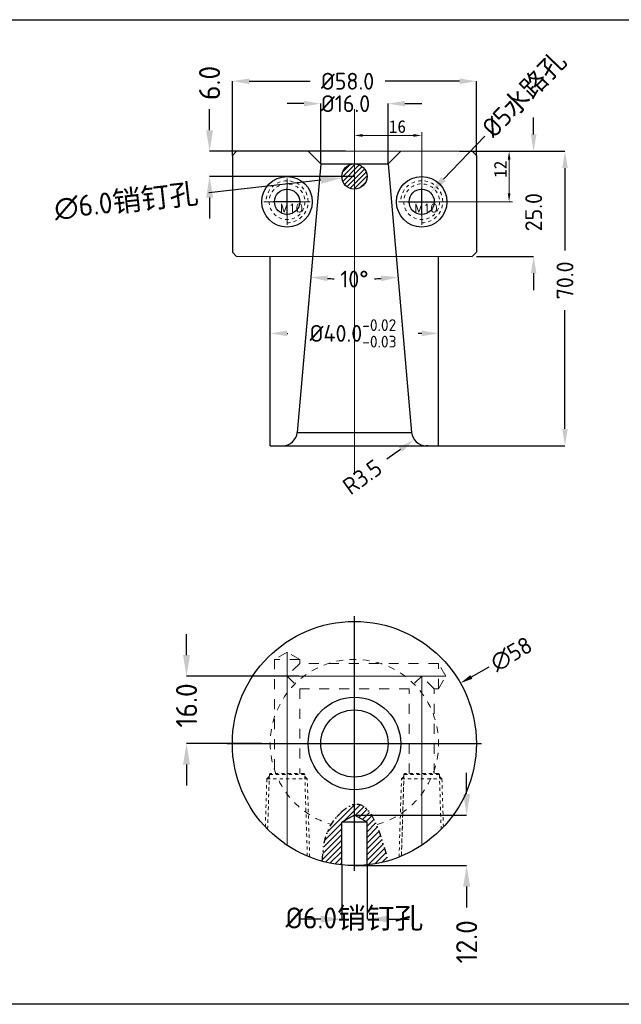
# Model space of a CAD drawing. Extents: x 1716 to 4936, y -1353 to -42.
# Tile 6 of 32: x 2007 to 2150, y -428 to -194. Entities that reach past the tile are written whole.
import ezdxf

# ---------------------------------------------------------------- set-up
doc = ezdxf.new("R2010")
doc.units = 0
doc.header["$LTSCALE"] = 25.4
doc.header["$MEASUREMENT"] = 0
for name, pattern in [('CENTER', [50.8, 31.75, -6.35, 6.35, -6.35]), ('DIVIDE', [31.75, 12.7, -6.35, 0, -6.35, 0, -6.35]), ('HIDDEN', [0.2, 0.1, -0.1])]:
    doc.linetypes.add(name, pattern=pattern)
doc.layers.get('0').update_dxf_attribs({"linetype": 'CONTINUOUS'})
doc.layers.get('DEFPOINTS').update_dxf_attribs({"linetype": 'CONTINUOUS'})
for name, color, linetype, lineweight in [('cool', 153, 'HIDDEN', 9), ('moldbase', 7, 'CONTINUOUS', 20), ('screw', 33, 'CONTINUOUS', 13)]:
    doc.layers.add(name, color=color, linetype=linetype, lineweight=lineweight)
doc.styles.add('SEISO_TTF', font='txt')
doc.styles.add('TXT', font='txt.shx', dxfattribs={"bigfont": 'gbcbig.shx'})
doc.styles.add('字体', font='SimSun.ttf', dxfattribs={"height": 3})
doc.dimstyles.new('ISO-25', dxfattribs={"dimscale": 0, "dimtxt": 4, "dimasz": 3.5, "dimexe": 0.8, "dimexo": 0, "dimgap": 0.6, "dimtad": 1, "dimtoh": 1, "dimdec": 1, "dimdsep": 46, "dimtxsty": '字体', "dimcen": 1, "dimclrd": 4, "dimclre": 4, "dimclrt": 4, "dimadec": 0, "dimazin": 0, "dimtfac": 1, "dimtdec": 1, "dimtofl": 0, "dimtmove": 0, "dimatfit": 0, "dimfxl": 0, "dimlwd": 13, "dimlwe": 13, "dimarcsym": 0})
doc.dimstyles.get("Standard").update_dxf_attribs({"dimscale": 0, "dimtxt": 4, "dimasz": 2, "dimexe": 1, "dimexo": 1, "dimgap": 2, "dimtad": 0, "dimdec": 1, "dimdsep": 46, "dimtxsty": 'SEISO_TTF', "dimcen": 0.09, "dimadec": 0, "dimazin": 0, "dimtfac": 1, "dimtdec": 1, "dimtofl": 0, "dimtmove": 0, "dimatfit": 3, "dimfxl": 0, "dimtolj": 1, "dimtzin": 0, "dimarcsym": 0})

# ---------------------------------------------------------------- blocks, each defined once
blk = doc.blocks.new('*D209')
at = {"color": 0, "lineweight": -2}
for p, q in [((2128.78, -220.88), (2128.78, -216.88)), ((2115.04, -224.88), (2128.78, -224.88)), ((2115.18, -249.88), (2128.78, -249.88)), ((2128.78, -253.88), (2128.78, -257.88))]:
    blk.add_line(p, q, dxfattribs=at)
at = {"color": 0}
for points in [[(2128.12, -220.88), (2129.45, -220.88), (2128.78, -224.88)], [(2128.12, -253.88), (2129.45, -253.88), (2128.78, -249.88)]]:
    blk.add_solid(points, dxfattribs=at)
at = {"layer": 'DEFPOINTS', "color": 0}
for p in [(2115.04, -224.88), (2115.18, -249.88), (2128.78, -249.88)]:
    blk.add_point(p, dxfattribs=at)
at = {"color": 0, "insert": (2128.78, -239.36), "char_height": 4, "attachment_point": 5, "rotation": 90, "style": 'SEISO_TTF'}
blk.add_mtext('\\A1;25.0', dxfattribs=at)
blk = doc.blocks.new('*D190')
at = {"color": 0, "lineweight": -2}
for p, q in [((2111.18, -224.88), (2136.23, -224.88)), ((2136.23, -228.88), (2136.23, -248.47)), ((2136.23, -290.88), (2136.23, -262.66)), ((2103.68, -294.88), (2136.23, -294.88))]:
    blk.add_line(p, q, dxfattribs=at)
at = {"color": 0}
for points in [[(2135.57, -228.88), (2136.9, -228.88), (2136.23, -224.88)], [(2135.57, -290.88), (2136.9, -290.88), (2136.23, -294.88)]]:
    blk.add_solid(points, dxfattribs=at)
at = {"layer": 'DEFPOINTS', "color": 0}
for p in [(2111.18, -224.88), (2103.68, -294.88), (2136.23, -294.88)]:
    blk.add_point(p, dxfattribs=at)
at = {"color": 0, "insert": (2136.23, -255.57), "char_height": 4, "attachment_point": 5, "rotation": 90, "style": 'SEISO_TTF'}
blk.add_mtext('\\A1;70.0', dxfattribs=at)
blk = doc.blocks.new('*D191')
at = {"color": 0, "lineweight": -2}
for p, q in [((2057.18, -225.88), (2057.18, -208.23)), ((2061.18, -208.23), (2075.65, -208.23)), ((2111.18, -208.23), (2093.46, -208.23)), ((2115.18, -225.88), (2115.18, -208.23))]:
    blk.add_line(p, q, dxfattribs=at)
at = {"color": 0}
for points in [[(2061.18, -207.57), (2061.18, -208.9), (2057.18, -208.23)], [(2111.18, -207.57), (2111.18, -208.9), (2115.18, -208.23)]]:
    blk.add_solid(points, dxfattribs=at)
at = {"layer": 'DEFPOINTS', "color": 0}
for p in [(2057.18, -208.23), (2057.18, -225.88), (2115.18, -225.88)]:
    blk.add_point(p, dxfattribs=at)
at = {"color": 0, "insert": (2084.55, -208.23), "char_height": 4, "attachment_point": 5, "style": 'SEISO_TTF'}
blk.add_mtext('\\A1;%%c58.0', dxfattribs=at)
blk = doc.blocks.new('*D192')
at = {"color": 0, "lineweight": -2}
for p, q in [((2074.18, -213.56), (2070.18, -213.56)), ((2078.18, -227.88), (2078.18, -213.56)), ((2094.18, -227.88), (2094.18, -213.56)), ((2098.18, -213.56), (2102.18, -213.56))]:
    blk.add_line(p, q, dxfattribs=at)
at = {"color": 0}
for points in [[(2074.18, -212.89), (2074.18, -214.22), (2078.18, -213.56)], [(2098.18, -212.89), (2098.18, -214.22), (2094.18, -213.56)]]:
    blk.add_solid(points, dxfattribs=at)
at = {"layer": 'DEFPOINTS', "color": 0}
for p in [(2094.18, -213.56), (2078.18, -227.88), (2094.18, -227.88)]:
    blk.add_point(p, dxfattribs=at)
at = {"color": 0, "insert": (2084.08, -213.56), "char_height": 4, "attachment_point": 5, "style": 'SEISO_TTF'}
blk.add_mtext('\\A1;%%c16.0', dxfattribs=at)
blk = doc.blocks.new('*D193')
at = {"color": 4, "lineweight": 13}
for p, q in [((2108.79, -224.88), (2123.75, -224.88)), ((2122.95, -234.88), (2122.95, -226.88)), ((2102.18, -236.88), (2123.75, -236.88))]:
    blk.add_line(p, q, dxfattribs=at)
at = {"color": 4}
for points in [[(2122.62, -226.88), (2123.28, -226.88), (2122.95, -224.88)], [(2122.62, -234.88), (2123.28, -234.88), (2122.95, -236.88)]]:
    blk.add_solid(points, dxfattribs=at)
at = {"layer": 'DEFPOINTS', "color": 0}
for p in [(2108.79, -224.88), (2122.95, -224.88), (2102.18, -236.88)]:
    blk.add_point(p, dxfattribs=at)
at = {"color": 4, "insert": (2120.85, -229.15), "char_height": 3, "attachment_point": 5, "rotation": 90, "style": '字体'}
blk.add_mtext('12', dxfattribs=at)
blk = doc.blocks.new('*D194')
at = {"color": 4, "lineweight": 13}
for p, q in [((2086.18, -227.33), (2086.18, -220.32)), ((2100.18, -221.12), (2088.18, -221.12)), ((2102.18, -236.88), (2102.18, -220.32))]:
    blk.add_line(p, q, dxfattribs=at)
at = {"color": 4}
for points in [[(2088.18, -220.78), (2088.18, -221.45), (2086.18, -221.12)], [(2100.18, -220.78), (2100.18, -221.45), (2102.18, -221.12)]]:
    blk.add_solid(points, dxfattribs=at)
at = {"layer": 'DEFPOINTS', "color": 0}
for p in [(2086.18, -221.12), (2086.18, -227.33), (2102.18, -236.88)]:
    blk.add_point(p, dxfattribs=at)
at = {"color": 4, "insert": (2096.4, -219.02), "char_height": 3, "attachment_point": 5, "style": '字体'}
blk.add_mtext('16', dxfattribs=at)
blk = doc.blocks.new('*D212')
at = {"color": 0, "lineweight": -2}
for start, end in [(266.9288, 267.6803), (272.3197, 273.0712)]:
    blk.add_arc((2086.18, -136.44), 118.83, start, end, dxfattribs=at)
at = {"color": 0}
for points in [[(2079.77, -255.76), (2079.86, -254.43), (2075.82, -254.81)], [(2092.5, -254.43), (2092.59, -255.76), (2096.54, -254.81)]]:
    blk.add_solid(points, dxfattribs=at)
at = {"layer": 'DEFPOINTS', "color": 0}
for p in [(2078.18, -227.88), (2094.18, -227.88), (2082.72, -255.21), (2072.6, -291.68), (2099.76, -291.68)]:
    blk.add_point(p, dxfattribs=at)
at = {"color": 0, "insert": (2086.18, -255.26), "char_height": 4, "attachment_point": 5, "style": 'SEISO_TTF'}
blk.add_mtext('\\A1;10°', dxfattribs=at)
blk = doc.blocks.new('*D220')
at = {"color": 0, "lineweight": -2}
blk.add_line((2107.38, -231.48), (2117.18, -221.32), dxfattribs=at)
at = {"color": 0}
blk.add_solid([(2106.84, -230.96), (2107.92, -232), (2104.26, -234.72)], dxfattribs=at)
at = {"layer": 'DEFPOINTS', "color": 0}
for p in [(2104.26, -234.72), (2100.1, -239.04)]:
    blk.add_point(p, dxfattribs=at)
at = {"color": 0, "insert": (2126.65, -211.5), "char_height": 4.5, "attachment_point": 5, "rotation": 46.0452, "style": 'SEISO_TTF'}
blk.add_mtext('\\A1;%%C5{\\fSimSun|b0|i0|c134|p2;水路孔}', dxfattribs=at)
blk = doc.blocks.new('*D202')
at = {"color": 0, "lineweight": -2}
for p, q in [((2112.86, -377.62), (2112.86, -372.62)), ((2086.18, -382.62), (2112.86, -382.62)), ((2086.18, -394.62), (2112.86, -394.62)), ((2112.86, -399.62), (2112.86, -404.62))]:
    blk.add_line(p, q, dxfattribs=at)
at = {"color": 0}
for points in [[(2112.03, -377.62), (2113.69, -377.62), (2112.86, -382.62)], [(2112.03, -399.62), (2113.69, -399.62), (2112.86, -394.62)]]:
    blk.add_solid(points, dxfattribs=at)
at = {"layer": 'DEFPOINTS', "color": 0}
for p in [(2086.18, -382.62), (2086.18, -394.62), (2112.86, -394.62)]:
    blk.add_point(p, dxfattribs=at)
at = {"color": 0, "insert": (2112.86, -412.77), "char_height": 5, "attachment_point": 5, "rotation": 90, "style": 'SEISO_TTF'}
blk.add_mtext('\\A1;12.0', dxfattribs=at)
blk = doc.blocks.new('*D203')
at = {"color": 0, "lineweight": -2}
for p, q in [((2083.18, -394.46), (2083.18, -407.37)), ((2089.18, -394.46), (2089.18, -407.37)), ((2078.18, -407.37), (2073.18, -407.37)), ((2094.18, -407.37), (2099.18, -407.37))]:
    blk.add_line(p, q, dxfattribs=at)
at = {"color": 0}
for points in [[(2078.18, -406.54), (2078.18, -408.2), (2083.18, -407.37)], [(2094.18, -406.54), (2094.18, -408.2), (2089.18, -407.37)]]:
    blk.add_solid(points, dxfattribs=at)
at = {"layer": 'DEFPOINTS', "color": 0}
for p in [(2083.18, -394.46), (2089.18, -394.46), (2083.18, -407.37)]:
    blk.add_point(p, dxfattribs=at)
at = {"color": 0, "insert": (2086.18, -407.37), "char_height": 5, "attachment_point": 5, "style": 'SEISO_TTF'}
blk.add_mtext('\\A1;%%C6.0{\\fSimSun|b0|i0|c134|p2;销钉孔}', dxfattribs=at)
blk = doc.blocks.new('screw_m10_g')
at = {"layer": 'screw', "color": 1, "linetype": 'CENTER', "ltscale": 0.310989}
for p, q in [((0, -5.5), (0, 5.5)), ((-5.5, 0), (5.5, 0))]:
    blk.add_line(p, q, dxfattribs=at)
at = {"layer": 'screw', "linetype": 'HIDDEN', "ltscale": 0.310989}
blk.add_circle((0, 0), 4.25, dxfattribs=at)
at = {"layer": 'screw', "color": 92, "linetype": 'HIDDEN', "ltscale": 0.310989}
blk.add_arc((0, 0), 5, 270, 180, dxfattribs=at)
at = {"layer": 'screw', "color": 6, "style": 'TXT'}
blk.add_text('M10', height=2, dxfattribs=at).set_placement((-1.7, -2.5))
blk = doc.blocks.new('*D204')
at = {"color": 0, "lineweight": -2}
blk.add_line((2078.23, -231.76), (2051.56, -234.72), dxfattribs=at)
at = {"color": 0}
blk.add_solid([(2078.14, -230.93), (2078.32, -232.59), (2083.2, -231.21)], dxfattribs=at)
at = {"layer": 'DEFPOINTS', "color": 0}
for p in [(2083.2, -231.21), (2089.16, -230.54)]:
    blk.add_point(p, dxfattribs=at)
at = {"color": 0, "insert": (2031.95, -236.9), "char_height": 5, "attachment_point": 5, "rotation": 6.3432, "style": 'SEISO_TTF'}
blk.add_mtext('\\A1;∅6.0{\\fSimSun|b0|i0|c134|p2;销钉孔}', dxfattribs=at)
blk = doc.blocks.new('*D205')
at = {"color": 0, "lineweight": -2}
for p, q in [((2051.77, -219.88), (2051.77, -214.88)), ((2084.05, -224.88), (2051.77, -224.88)), ((2086.18, -230.88), (2051.77, -230.88)), ((2051.77, -235.88), (2051.77, -240.88))]:
    blk.add_line(p, q, dxfattribs=at)
at = {"color": 0}
for points in [[(2050.94, -219.88), (2052.6, -219.88), (2051.77, -224.88)], [(2050.94, -235.88), (2052.6, -235.88), (2051.77, -230.88)]]:
    blk.add_solid(points, dxfattribs=at)
at = {"layer": 'DEFPOINTS', "color": 0}
for p in [(2051.77, -224.88), (2084.05, -224.88), (2086.18, -230.88)]:
    blk.add_point(p, dxfattribs=at)
at = {"color": 0, "insert": (2051.77, -208.64), "char_height": 5, "attachment_point": 5, "rotation": 90, "style": 'SEISO_TTF'}
blk.add_mtext('\\A1;6.0', dxfattribs=at)
blk = doc.blocks.new('*D206')
at = {"color": 0, "lineweight": -2}
for p, q in [((2046.29, -344.63), (2046.29, -339.63)), ((2072.99, -349.63), (2046.29, -349.63)), ((2064.07, -365.63), (2046.29, -365.63)), ((2046.29, -370.63), (2046.29, -375.63))]:
    blk.add_line(p, q, dxfattribs=at)
at = {"color": 0}
for points in [[(2045.46, -344.63), (2047.12, -344.63), (2046.29, -349.63)], [(2045.46, -370.63), (2047.12, -370.63), (2046.29, -365.63)]]:
    blk.add_solid(points, dxfattribs=at)
at = {"layer": 'DEFPOINTS', "color": 0}
for p in [(2072.99, -349.63), (2046.29, -365.63), (2064.07, -365.63)]:
    blk.add_point(p, dxfattribs=at)
at = {"color": 0, "insert": (2046.29, -356.58), "char_height": 5, "attachment_point": 5, "rotation": 90, "style": 'SEISO_TTF'}
blk.add_mtext('\\A1;16.0', dxfattribs=at)
blk = doc.blocks.new('*D188')
at = {"color": 0, "lineweight": -2}
for p, q in [((2066.18, -277.18), (2066.18, -268.16)), ((2070.18, -268.16), (2070.39, -268.16)), ((2102.18, -268.16), (2101.34, -268.16)), ((2106.18, -277.18), (2106.18, -268.16))]:
    blk.add_line(p, q, dxfattribs=at)
at = {"color": 0}
for points in [[(2070.18, -267.49), (2070.18, -268.82), (2066.18, -268.16)], [(2102.18, -267.49), (2102.18, -268.82), (2106.18, -268.16)]]:
    blk.add_solid(points, dxfattribs=at)
at = {"layer": 'DEFPOINTS', "color": 0}
for p in [(2066.18, -268.16), (2066.18, -277.18), (2106.18, -277.18)]:
    blk.add_point(p, dxfattribs=at)
at = {"color": 0, "insert": (2085.86, -268.16), "char_height": 4, "attachment_point": 5, "style": 'SEISO_TTF'}
blk.add_mtext('\\A1;%%C40.0{\\H0.7x;\\S-0.02^ -0.03;}', dxfattribs=at)
blk = doc.blocks.new('*D208')
at = {"color": 0, "lineweight": -2}
blk.add_line((2097.16, -295.75), (2093.91, -298.08), dxfattribs=at)
at = {"color": 0}
blk.add_solid([(2096.77, -295.21), (2097.55, -296.29), (2100.41, -293.42)], dxfattribs=at)
at = {"layer": 'DEFPOINTS', "color": 0}
for p in [(2103.25, -291.38), (2100.41, -293.42)]:
    blk.add_point(p, dxfattribs=at)
at = {"color": 0, "insert": (2088.07, -302.28), "char_height": 4, "attachment_point": 5, "rotation": 35.6834, "style": 'SEISO_TTF'}
blk.add_mtext('\\A1;R3.5', dxfattribs=at)
blk = doc.blocks.new('*D225')
at = {"color": 0, "linetype": 'ByBlock', "lineweight": -2}
blk.add_line((2113.99, -349.79), (2118.23, -347.37), dxfattribs=at)
at = {"color": 0, "lineweight": -2}
for p, q in [((2086.09, -365.63), (2086.27, -365.63)), ((2086.18, -365.72), (2086.18, -365.54))]:
    blk.add_line(p, q, dxfattribs=at)
at = {"color": 0}
blk.add_solid([(2113.74, -349.36), (2114.23, -350.23), (2111.38, -351.28)], dxfattribs=at)
at = {"layer": 'DEFPOINTS', "color": 0}
for p in [(2111.38, -351.28), (2060.98, -379.98)]:
    blk.add_point(p, dxfattribs=at)
at = {"color": 0, "insert": (2123.49, -344.38), "char_height": 4, "attachment_point": 5, "rotation": 29.6644, "style": 'SEISO_TTF'}
blk.add_mtext('\\A1;∅58', dxfattribs=at)

msp = doc.modelspace()

# ---------------------------------------------------------------- hatches: boundary and pattern name
h = msp.add_hatch()
h.set_pattern_fill('ANSI31', color=256, scale=0.25, style=0)
h.set_pattern_definition([(45, (1244.7498, -553.2165), (-0.561266, 0.561266), [])])
h.paths.add_polyline_path([(2089.181, -230.875, 0.1844831), (2088.417, -228.875), (2086.181, -228.875), (2086.181, -233.875, 0.4142136)])
h.paths.add_polyline_path([(2086.181, -228.875), (2083.945, -228.875, 0.1844831), (2083.181, -230.875, 0.4142136), (2086.181, -233.875)])
h.paths.add_polyline_path([(2086.181, -227.875, 0.2134218), (2083.945, -228.875), (2086.181, -228.875)])
h.paths.add_polyline_path([(2086.181, -227.875), (2086.181, -228.875), (2088.417, -228.875, 0.2134218)])
h = msp.add_hatch()
h.set_pattern_fill('ANSI31', color=256, scale=0.3, style=0)
h.set_pattern_definition([(45, (1244.7498, -522.5383), (-0.6735192, 0.6735192), [])])
edge = h.paths.add_edge_path()
edge.add_spline(control_points=[(2086.181, -380.066), (2084.599, -380.378), (2082.715, -381.992), (2081.308, -383.935)], knot_values=[9.8699468, 9.8699468, 9.8699468, 9.8699468, 16.2208326, 16.2208326, 16.2208326, 16.2208326], degree=3, periodic=0)
edge.add_arc((2086.181, -367.127), 17.5, 253.83241, 260.0807)
edge.add_line((2083.166, -384.365), (2086.181, -382.625))
edge.add_line((2086.181, -382.625), (2086.181, -380.066))
edge = h.paths.add_edge_path()
edge.add_spline(control_points=[(2090.939, -383.968), (2089.665, -381.323), (2088.16, -379.676), (2086.181, -380.066)], knot_values=[16.2208326, 16.2208326, 16.2208326, 16.2208326, 24.1663027, 24.1663027, 24.1663027, 24.1663027], degree=3, periodic=0)
edge.add_line((2086.181, -380.066), (2086.181, -382.625))
edge.add_line((2086.181, -382.625), (2089.196, -384.365))
edge.add_arc((2086.181, -367.127), 17.5, 279.9193, 285.77499)
edge = h.paths.add_edge_path()
edge.add_line((2078.552, -393.456), (2078.546, -393.544))
edge.add_arc((2086.181, -367.127), 27.498, 253.88046, 263.73662)
edge.add_line((2083.181, -394.461), (2083.181, -384.368))
edge.add_arc((2086.181, -367.127), 17.5, 253.83271, 260.12911, ccw=False)
edge.add_line((2081.308, -383.935), (2081.279, -383.975))
edge.add_line((2081.279, -383.975), (2081.22, -384.058))
edge.add_line((2081.22, -384.058), (2081.162, -384.14))
edge.add_line((2081.162, -384.14), (2081.105, -384.223))
edge.add_line((2081.105, -384.223), (2081.048, -384.307))
edge.add_line((2081.048, -384.307), (2080.991, -384.391))
edge.add_line((2080.991, -384.391), (2080.935, -384.475))
edge.add_line((2080.935, -384.475), (2080.88, -384.559))
edge.add_line((2080.88, -384.559), (2080.826, -384.644))
edge.add_line((2080.826, -384.644), (2080.772, -384.728))
edge.add_line((2080.772, -384.728), (2080.719, -384.813))
edge.add_line((2080.719, -384.813), (2080.667, -384.899))
edge.add_line((2080.667, -384.899), (2080.615, -384.984))
edge.add_line((2080.615, -384.984), (2080.564, -385.07))
edge.add_line((2080.564, -385.07), (2080.514, -385.156))
edge.add_line((2080.514, -385.156), (2080.465, -385.242))
edge.add_line((2080.465, -385.242), (2080.416, -385.328))
edge.add_line((2080.416, -385.328), (2080.368, -385.414))
edge.add_line((2080.368, -385.414), (2080.321, -385.501))
edge.add_line((2080.321, -385.501), (2080.275, -385.587))
edge.add_line((2080.275, -385.587), (2080.23, -385.674))
edge.add_line((2080.23, -385.674), (2080.185, -385.76))
edge.add_line((2080.185, -385.76), (2080.141, -385.847))
edge.add_line((2080.141, -385.847), (2080.099, -385.934))
edge.add_line((2080.099, -385.934), (2080.057, -386.02))
edge.add_line((2080.057, -386.02), (2080.015, -386.107))
edge.add_line((2080.015, -386.107), (2079.975, -386.194))
edge.add_line((2079.975, -386.194), (2079.935, -386.281))
edge.add_line((2079.935, -386.281), (2079.897, -386.367))
edge.add_line((2079.897, -386.367), (2079.859, -386.454))
edge.add_line((2079.859, -386.454), (2079.822, -386.541))
edge.add_line((2079.822, -386.541), (2079.785, -386.628))
edge.add_line((2079.785, -386.628), (2079.75, -386.715))
edge.add_line((2079.75, -386.715), (2079.715, -386.802))
edge.add_line((2079.715, -386.802), (2079.681, -386.889))
edge.add_line((2079.681, -386.889), (2079.647, -386.976))
edge.add_line((2079.647, -386.976), (2079.615, -387.063))
edge.add_line((2079.615, -387.063), (2079.583, -387.15))
edge.add_line((2079.583, -387.15), (2079.552, -387.237))
edge.add_line((2079.552, -387.237), (2079.521, -387.324))
edge.add_line((2079.521, -387.324), (2079.492, -387.411))
edge.add_line((2079.492, -387.411), (2079.463, -387.498))
edge.add_line((2079.463, -387.498), (2079.434, -387.585))
edge.add_line((2079.434, -387.585), (2079.406, -387.672))
edge.add_line((2079.406, -387.672), (2079.379, -387.76))
edge.add_line((2079.379, -387.76), (2079.353, -387.847))
edge.add_line((2079.353, -387.847), (2079.327, -387.934))
edge.add_line((2079.327, -387.934), (2079.302, -388.021))
edge.add_line((2079.302, -388.021), (2079.277, -388.109))
edge.add_line((2079.277, -388.109), (2079.253, -388.196))
edge.add_line((2079.253, -388.196), (2079.23, -388.283))
edge.add_line((2079.23, -388.283), (2079.207, -388.37))
edge.add_line((2079.207, -388.37), (2079.185, -388.458))
edge.add_line((2079.185, -388.458), (2079.163, -388.545))
edge.add_line((2079.163, -388.545), (2079.142, -388.633))
edge.add_line((2079.142, -388.633), (2079.121, -388.72))
edge.add_line((2079.121, -388.72), (2079.101, -388.807))
edge.add_line((2079.101, -388.807), (2079.082, -388.895))
edge.add_line((2079.082, -388.895), (2079.063, -388.982))
edge.add_line((2079.063, -388.982), (2079.044, -389.07))
edge.add_line((2079.044, -389.07), (2079.027, -389.157))
edge.add_line((2079.027, -389.157), (2079.009, -389.245))
edge.add_line((2079.009, -389.245), (2078.992, -389.332))
edge.add_line((2078.992, -389.332), (2078.975, -389.42))
edge.add_line((2078.975, -389.42), (2078.959, -389.507))
edge.add_line((2078.959, -389.507), (2078.944, -389.595))
edge.add_line((2078.944, -389.595), (2078.929, -389.682))
edge.add_line((2078.929, -389.682), (2078.914, -389.77))
edge.add_line((2078.914, -389.77), (2078.899, -389.857))
edge.add_line((2078.899, -389.857), (2078.886, -389.945))
edge.add_line((2078.886, -389.945), (2078.872, -390.033))
edge.add_line((2078.872, -390.033), (2078.859, -390.12))
edge.add_line((2078.859, -390.12), (2078.846, -390.208))
edge.add_line((2078.846, -390.208), (2078.834, -390.296))
edge.add_line((2078.834, -390.296), (2078.822, -390.383))
edge.add_line((2078.822, -390.383), (2078.81, -390.471))
edge.add_line((2078.81, -390.471), (2078.799, -390.559))
edge.add_line((2078.799, -390.559), (2078.788, -390.646))
edge.add_line((2078.788, -390.646), (2078.777, -390.734))
edge.add_line((2078.777, -390.734), (2078.767, -390.822))
edge.add_line((2078.767, -390.822), (2078.756, -390.909))
edge.add_line((2078.756, -390.909), (2078.747, -390.997))
edge.add_line((2078.747, -390.997), (2078.737, -391.085))
edge.add_line((2078.737, -391.085), (2078.728, -391.173))
edge.add_line((2078.728, -391.173), (2078.719, -391.26))
edge.add_line((2078.719, -391.26), (2078.71, -391.348))
edge.add_line((2078.71, -391.348), (2078.702, -391.436))
edge.add_line((2078.702, -391.436), (2078.694, -391.524))
edge.add_line((2078.694, -391.524), (2078.686, -391.611))
edge.add_line((2078.686, -391.611), (2078.678, -391.699))
edge.add_line((2078.678, -391.699), (2078.67, -391.787))
edge.add_line((2078.67, -391.787), (2078.663, -391.875))
edge.add_line((2078.663, -391.875), (2078.656, -391.963))
edge.add_line((2078.656, -391.963), (2078.649, -392.05))
edge.add_line((2078.649, -392.05), (2078.642, -392.138))
edge.add_line((2078.642, -392.138), (2078.635, -392.226))
edge.add_line((2078.635, -392.226), (2078.628, -392.314))
edge.add_line((2078.628, -392.314), (2078.622, -392.402))
edge.add_line((2078.622, -392.402), (2078.616, -392.49))
edge.add_line((2078.616, -392.49), (2078.61, -392.577))
edge.add_line((2078.61, -392.577), (2078.603, -392.665))
edge.add_line((2078.603, -392.665), (2078.597, -392.753))
edge.add_line((2078.597, -392.753), (2078.592, -392.841))
edge.add_line((2078.592, -392.841), (2078.586, -392.929))
edge.add_line((2078.586, -392.929), (2078.58, -393.017))
edge.add_line((2078.58, -393.017), (2078.574, -393.105))
edge.add_line((2078.574, -393.105), (2078.569, -393.192))
edge.add_line((2078.569, -393.192), (2078.563, -393.28))
edge.add_line((2078.563, -393.28), (2078.558, -393.368))
edge.add_line((2078.558, -393.368), (2078.552, -393.456))
edge = h.paths.add_edge_path()
edge.add_line((2094.18, -393.436), (2094.145, -393.314))
edge.add_line((2094.145, -393.314), (2094.109, -393.193))
edge.add_line((2094.109, -393.193), (2094.074, -393.071))
edge.add_line((2094.074, -393.071), (2094.038, -392.95))
edge.add_line((2094.038, -392.95), (2094.003, -392.828))
edge.add_line((2094.003, -392.828), (2093.968, -392.707))
edge.add_line((2093.968, -392.707), (2093.932, -392.585))
edge.add_line((2093.932, -392.585), (2093.897, -392.464))
edge.add_line((2093.897, -392.464), (2093.861, -392.343))
edge.add_line((2093.861, -392.343), (2093.826, -392.222))
edge.add_line((2093.826, -392.222), (2093.79, -392.101))
edge.add_line((2093.79, -392.101), (2093.755, -391.98))
edge.add_line((2093.755, -391.98), (2093.719, -391.859))
edge.add_line((2093.719, -391.859), (2093.683, -391.738))
edge.add_line((2093.683, -391.738), (2093.648, -391.617))
edge.add_line((2093.648, -391.617), (2093.612, -391.497))
edge.add_line((2093.612, -391.497), (2093.576, -391.376))
edge.add_line((2093.576, -391.376), (2093.541, -391.256))
edge.add_line((2093.541, -391.256), (2093.505, -391.136))
edge.add_line((2093.505, -391.136), (2093.469, -391.016))
edge.add_line((2093.469, -391.016), (2093.433, -390.897))
edge.add_line((2093.433, -390.897), (2093.397, -390.777))
edge.add_line((2093.397, -390.777), (2093.361, -390.658))
edge.add_line((2093.361, -390.658), (2093.325, -390.539))
edge.add_line((2093.325, -390.539), (2093.289, -390.42))
edge.add_line((2093.289, -390.42), (2093.253, -390.301))
edge.add_line((2093.253, -390.301), (2093.217, -390.183))
edge.add_line((2093.217, -390.183), (2093.181, -390.064))
edge.add_line((2093.181, -390.064), (2093.145, -389.946))
edge.add_line((2093.145, -389.946), (2093.108, -389.829))
edge.add_line((2093.108, -389.829), (2093.072, -389.711))
edge.add_line((2093.072, -389.711), (2093.035, -389.594))
edge.add_line((2093.035, -389.594), (2092.999, -389.477))
edge.add_line((2092.999, -389.477), (2092.962, -389.361))
edge.add_line((2092.962, -389.361), (2092.926, -389.244))
edge.add_line((2092.926, -389.244), (2092.889, -389.128))
edge.add_line((2092.889, -389.128), (2092.852, -389.013))
edge.add_line((2092.852, -389.013), (2092.815, -388.897))
edge.add_line((2092.815, -388.897), (2092.778, -388.782))
edge.add_line((2092.778, -388.782), (2092.741, -388.668))
edge.add_line((2092.741, -388.668), (2092.704, -388.553))
edge.add_line((2092.704, -388.553), (2092.667, -388.439))
edge.add_line((2092.667, -388.439), (2092.63, -388.326))
edge.add_line((2092.63, -388.326), (2092.592, -388.213))
edge.add_line((2092.592, -388.213), (2092.555, -388.1))
edge.add_line((2092.555, -388.1), (2092.517, -387.987))
edge.add_line((2092.517, -387.987), (2092.48, -387.875))
edge.add_line((2092.48, -387.875), (2092.442, -387.764))
edge.add_line((2092.442, -387.764), (2092.404, -387.653))
edge.add_line((2092.404, -387.653), (2092.366, -387.542))
edge.add_line((2092.366, -387.542), (2092.328, -387.432))
edge.add_line((2092.328, -387.432), (2092.29, -387.322))
edge.add_line((2092.29, -387.322), (2092.252, -387.213))
edge.add_line((2092.252, -387.213), (2092.213, -387.104))
edge.add_line((2092.213, -387.104), (2092.175, -386.995))
edge.add_line((2092.175, -386.995), (2092.136, -386.887))
edge.add_line((2092.136, -386.887), (2092.098, -386.78))
edge.add_line((2092.098, -386.78), (2092.059, -386.673))
edge.add_line((2092.059, -386.673), (2092.02, -386.567))
edge.add_line((2092.02, -386.567), (2091.981, -386.461))
edge.add_line((2091.981, -386.461), (2091.942, -386.355))
edge.add_line((2091.942, -386.355), (2091.902, -386.251))
edge.add_line((2091.902, -386.251), (2091.863, -386.146))
edge.add_line((2091.863, -386.146), (2091.823, -386.043))
edge.add_line((2091.823, -386.043), (2091.783, -385.939))
edge.add_line((2091.783, -385.939), (2091.744, -385.837))
edge.add_line((2091.744, -385.837), (2091.704, -385.735))
edge.add_line((2091.704, -385.735), (2091.664, -385.634))
edge.add_line((2091.664, -385.634), (2091.623, -385.533))
edge.add_line((2091.623, -385.533), (2091.583, -385.433))
edge.add_line((2091.583, -385.433), (2091.542, -385.333))
edge.add_line((2091.542, -385.333), (2091.502, -385.234))
edge.add_line((2091.502, -385.234), (2091.461, -385.136))
edge.add_line((2091.461, -385.136), (2091.42, -385.038))
edge.add_line((2091.42, -385.038), (2091.379, -384.941))
edge.add_line((2091.379, -384.941), (2091.337, -384.845))
edge.add_line((2091.337, -384.845), (2091.296, -384.749))
edge.add_line((2091.296, -384.749), (2091.254, -384.654))
edge.add_line((2091.254, -384.654), (2091.213, -384.56))
edge.add_line((2091.213, -384.56), (2091.171, -384.466))
edge.add_line((2091.171, -384.466), (2091.129, -384.374))
edge.add_line((2091.129, -384.374), (2091.086, -384.281))
edge.add_line((2091.086, -384.281), (2091.044, -384.19))
edge.add_line((2091.044, -384.19), (2091.001, -384.099))
edge.add_line((2091.001, -384.099), (2090.959, -384.009))
edge.add_line((2090.959, -384.009), (2090.939, -383.968))
edge.add_arc((2086.181, -367.127), 17.5, 279.87089, 285.77479, ccw=False)
edge.add_line((2089.181, -384.368), (2089.181, -394.461))
edge.add_arc((2086.181, -367.127), 27.498, 276.26338, 286.91182)

# ---------------------------------------------------------------- linework, layer by layer
for p, q in [((2058.179, -224.875), (2057.179, -225.875)), ((2115.179, -225.875), (2114.179, -224.875)), ((2078.181, -227.875), (2072.599, -291.681)), ((2094.181, -227.875), (2099.763, -291.681)), ((2058.179, -249.875), (2057.179, -248.875)), ((2066.181, -294.875), (2066.181, -249.875)), ((2106.181, -294.875), (2106.181, -249.875)), ((2115.179, -248.875), (2114.179, -249.875)), ((2072.599, -291.681), (2099.763, -291.681)), ((2066.181, -294.875), (2106.181, -294.875)), ((2068.681, -294.875), (2069.112, -294.875)), ((2103.681, -294.875), (2103.25, -294.875)), ((2086.181, -382.625), (2083.181, -384.357)), ((2089.181, -384.357), (2086.181, -382.625)), ((2083.181, -394.461), (2083.181, -384.357)), ((2089.181, -384.357), (2083.181, -384.357)), ((2089.181, -394.461), (2089.181, -384.357))]:
    msp.add_line(p, q)
at = {"color": 7, "linetype": 'Continuous'}
for p, q in [((2057.179, -225.875), (2057.179, -248.875)), ((2075.177, -224.875), (2078.181, -227.875)), ((2097.181, -224.875), (2094.177, -227.875)), ((2115.179, -225.875), (2115.179, -248.875)), ((2078.181, -227.875), (2094.181, -227.875))]:
    msp.add_line(p, q, dxfattribs=at)
at = {"color": 1, "linetype": 'CENTER', "ltscale": 0.12}
for p, q in [((2070.183, -240.175), (2070.183, -233.575)), ((2102.179, -240.175), (2102.179, -233.575)), ((2073.483, -236.875), (2066.883, -236.875)), ((2098.879, -236.875), (2105.479, -236.875))]:
    msp.add_line(p, q, dxfattribs=at)
at = {"color": 1, "linetype": 'CENTER', "ltscale": 1.710309}
for p, q in [((2086.181, -395.875), (2086.181, -335.379)), ((2055.933, -365.627), (2116.429, -365.627))]:
    msp.add_line(p, q, dxfattribs=at)
msp.add_lwpolyline([(1893.074, -193.605), (2292.587, -193.605), (2292.587, -427.611), (1893.074, -427.611)], close=True)
for centre, radius in [((2086.181, -230.875), 3), ((2070.183, -236.875), 6), ((2102.179, -236.875), 6), ((2102.179, -236.875), 6), ((2070.183, -236.875), 3), ((2102.179, -236.875), 3), ((2102.179, -236.875), 3), ((2086.181, -365.627), 28.998), ((2086.181, -365.627), 11), ((2086.181, -365.627), 8)]:
    msp.add_circle(centre, radius)
for centre, start, end in [((2069.112, -291.375), 270, 355), ((2103.25, -291.375), 185, 270)]:
    msp.add_arc(centre, 3.5, start, end)
at = {"color": 2, "linetype": 'DIVIDE', "ltscale": 0.005045}
msp.add_spline([(2078.546, -393.544), (2080.145, -385.839), (2086.181, -380.066), (2094.18, -393.436)], degree=3, dxfattribs=at)
at = {"layer": 'cool', "ltscale": 0.932966}
for p, q in [((2070.181, -343.895), (2067.181, -345.627)), ((2073.181, -345.627), (2070.181, -343.895)), ((2067.181, -345.627), (2067.181, -372.785)), ((2073.181, -345.627), (2067.181, -345.627)), ((2073.181, -346.627), (2073.181, -345.627)), ((2073.181, -346.627), (2070.181, -349.627)), ((2106.179, -346.627), (2073.181, -346.627)), ((2106.179, -352.627), (2106.179, -346.627)), ((2107.911, -349.627), (2106.179, -346.627)), ((2070.181, -349.627), (2073.181, -352.627)), ((2102.179, -349.627), (2099.179, -352.627)), ((2105.179, -352.627), (2102.179, -349.627)), ((2106.179, -352.627), (2107.911, -349.627)), ((2099.179, -352.627), (2073.181, -352.627)), ((2073.181, -352.627), (2073.181, -372.785)), ((2099.179, -372.785), (2099.179, -352.627)), ((2105.179, -372.785), (2105.179, -352.627)), ((2105.179, -352.627), (2106.179, -352.627))]:
    msp.add_line(p, q, dxfattribs=at)
at = {"layer": 'cool', "color": 1, "linetype": 'CENTER', "ltscale": 0.621977}
for p, q in [((2070.181, -343.895), (2070.181, -389.811)), ((2107.911, -349.627), (2070.181, -349.627)), ((2102.179, -389.813), (2102.179, -349.627))]:
    msp.add_line(p, q, dxfattribs=at)
at = {"layer": 'cool', "ltscale": 0.3}
for p, q in [((2065.021, -385.455), (2065.38, -373.991)), ((2065.38, -373.991), (2065.961, -373.41)), ((2065.38, -373.991), (2074.983, -373.991)), ((2065.974, -372.991), (2065.566, -386.021)), ((2065.566, -386.021), (2065.974, -372.991)), ((2066.181, -372.783), (2065.974, -372.991)), ((2074.388, -372.991), (2065.974, -372.991)), ((2074.181, -372.783), (2066.181, -372.783)), ((2074.388, -372.991), (2074.181, -372.783)), ((2074.994, -392.38), (2074.388, -372.991)), ((2074.983, -373.991), (2074.402, -373.41)), ((2075.564, -392.612), (2074.983, -373.991)), ((2096.796, -392.612), (2097.377, -373.992)), ((2097.972, -372.992), (2097.366, -392.381)), ((2097.366, -392.381), (2097.972, -372.992)), ((2097.377, -373.992), (2097.958, -373.411)), ((2097.377, -373.992), (2106.98, -373.992)), ((2098.179, -372.785), (2097.972, -372.992)), ((2106.386, -372.992), (2097.972, -372.992)), ((2106.179, -372.785), (2098.179, -372.785)), ((2106.386, -372.992), (2106.179, -372.785)), ((2106.794, -386.023), (2106.386, -372.992)), ((2106.98, -373.992), (2106.399, -373.411)), ((2107.339, -385.457), (2106.98, -373.992))]:
    msp.add_line(p, q, dxfattribs=at)
at = {"layer": 'moldbase', "color": 1, "linetype": 'CENTER', "ltscale": 1.6}
msp.add_line((2086.181, -214.875), (2086.181, -301.769), dxfattribs=at)
at = {"layer": 'moldbase'}
for p, q in [((2114.179, -224.875), (2058.179, -224.875)), ((2114.179, -249.875), (2058.179, -249.875))]:
    msp.add_line(p, q, dxfattribs=at)
at = {"layer": 'moldbase', "color": 8, "linetype": 'HIDDEN', "ltscale": 0.621977}
msp.add_arc((2086.181, -365.627), 20, 285.77499, 253.83241, dxfattribs=at)

# ---------------------------------------------------------------- block references
at = {"layer": 'screw'}
for p in [(2070.183, -236.875), (2102.179, -236.875)]:
    msp.add_blockref('screw_m10_g', p, dxfattribs=at)

# ---------------------------------------------------------------- dimensions: what is measured, and where the dimension line sits
for p1, p2, text, override, picture, middle in [((2100.097, -239.035), (2104.261, -234.716), '%%C5{\\fSimSun|b0|i0|c134|p2;水路孔}', {"dimtxt": 4.5, "dimasz": 4.5, "dimexe": 0, "dimexo": 0, "dimgap": 0, "dimtad": 0, "dimzin": 0, "dimcen": 0, "dimtol": 0, "dimtzin": 0}, '*D220', (2126.647, -211.498)), ((2089.163, -230.544), (2083.199, -231.207), '<>{\\fSimSun|b0|i0|c134|p2;销钉孔}', {"dimtxt": 5, "dimasz": 5, "dimexe": 0, "dimexo": 0, "dimtad": 0, "dimzin": 0, "dimcen": 0, "dimadec": 2, "dimtol": 0, "dimtzin": 0}, '*D204', (2031.953, -236.904))]:
    dim = msp.add_diameter_dim_2p(p1=p1, p2=p2, text=text, dimstyle='Standard', override=override)
    dim.commit()
    dim.dimension.update_dxf_attribs({"geometry": picture, "text_midpoint": middle, "dimtype": 163})
for base, p1, p2, dimstyle, override, picture, middle in [((2051.77, -224.875), (2086.181, -230.875), (2084.05, -224.875), 'Standard', {"dimtxt": 5, "dimasz": 5, "dimexe": 0, "dimexo": 0, "dimtad": 0, "dimzin": 0, "dimcen": 0, "dimadec": 2, "dimtol": 0, "dimtzin": 0}, '*D205', (2051.77, -208.637)), ((2128.783, -249.875), (2115.037, -224.875), (2115.179, -249.875), 'Standard', {"dimtxt": 4, "dimasz": 4, "dimexe": 0, "dimexo": 0, "dimtad": 0, "dimzin": 0, "dimcen": 0, "dimadec": 2, "dimtol": 0, "dimtzin": 0}, '*D209', (2128.783, -239.36)), ((2122.948, -224.875), (2102.179, -236.875), (2108.785, -224.875), 'ISO-25', {"dimscale": 1, "dimtxt": 2.5, "dimasz": 2}, '*D193', (2122.948, -229.145)), ((2136.234, -294.875), (2111.179, -224.875), (2103.681, -294.875), 'Standard', {"dimtxt": 4, "dimasz": 4, "dimexe": 0, "dimexo": 0, "dimtad": 0, "dimzin": 0, "dimcen": 0, "dimadec": 2, "dimtol": 0, "dimtzin": 0}, '*D190', (2136.234, -255.567)), ((2046.289, -365.627), (2072.985, -349.627), (2064.073, -365.627), 'Standard', {"dimtxt": 5, "dimasz": 5, "dimexe": 0, "dimexo": 0, "dimtad": 0, "dimzin": 0, "dimcen": 0, "dimadec": 2, "dimtol": 0, "dimtzin": 0}, '*D206', (2046.289, -356.577)), ((2112.861, -394.625), (2086.181, -382.625), (2086.181, -394.625), 'Standard', {"dimtxt": 5, "dimasz": 5, "dimexe": 0, "dimexo": 0, "dimtad": 0, "dimzin": 0, "dimcen": 0, "dimadec": 2, "dimtol": 0, "dimtzin": 0}, '*D202', (2112.861, -412.768))]:
    dim = msp.add_linear_dim(base=base, p1=p1, p2=p2, angle=90, dimstyle=dimstyle, override=override)
    dim.commit()
    dim.dimension.update_dxf_attribs({"geometry": picture, "text_midpoint": middle, "dimtype": 160})
for base, p1, p2, text, override, picture, middle in [((2057.179, -208.232), (2115.179, -225.875), (2057.179, -225.875), '%%c<>', {"dimtxt": 4, "dimasz": 4, "dimexe": 0, "dimexo": 0, "dimtad": 0, "dimzin": 0, "dimcen": 0, "dimadec": 2, "dimtol": 0, "dimtzin": 0}, '*D191', (2084.553, -208.232)), ((2094.181, -213.558), (2078.181, -227.875), (2094.181, -227.875), '%%c<>', {"dimtxt": 4, "dimasz": 4, "dimexe": 0, "dimexo": 0, "dimtad": 0, "dimzin": 0, "dimcen": 0, "dimadec": 2, "dimtol": 0, "dimtzin": 0}, '*D192', (2084.081, -213.558)), ((2066.181, -268.156), (2106.181, -277.177), (2066.181, -277.177), '%%C<>{\\H0.7x;\\S-0.02^ -0.03;}', {"dimtxt": 4, "dimasz": 4, "dimexe": 0, "dimexo": 0, "dimtad": 0, "dimzin": 0, "dimcen": 0, "dimadec": 2, "dimtol": 0, "dimtzin": 0}, '*D188', (2085.865, -268.156)), ((2083.181, -407.37), (2089.181, -394.461), (2083.181, -394.461), '%%C<>{\\fSimSun|b0|i0|c134|p2;销钉孔}', {"dimtxt": 5, "dimasz": 5, "dimexe": 0, "dimexo": 0, "dimtad": 0, "dimzin": 0, "dimcen": 0, "dimadec": 2, "dimtol": 0, "dimtzin": 0}, '*D203', (2086.181, -407.37))]:
    dim = msp.add_linear_dim(base=base, p1=p1, p2=p2, text=text, dimstyle='Standard', override=override)
    dim.commit()
    dim.dimension.update_dxf_attribs({"geometry": picture, "text_midpoint": middle, "dimtype": 160})
dim = msp.add_linear_dim(base=(2086.181, -221.118), p1=(2102.179, -236.875), p2=(2086.181, -227.333), dimstyle='ISO-25', override={"dimscale": 1, "dimtxt": 2.5, "dimasz": 2})
dim.commit()
dim.dimension.update_dxf_attribs({"geometry": '*D194', "text_midpoint": (2096.405, -221.118), "dimtype": 160})
dim = msp.add_angular_dim_2l(base=(2082.725, -255.212), line1=((2078.181, -227.875), (2072.599, -291.681)), line2=((2094.181, -227.875), (2099.763, -291.681)), dimstyle='Standard', override={"dimtxt": 4, "dimasz": 4, "dimexe": 0, "dimexo": 0, "dimtad": 0, "dimzin": 0, "dimcen": 0, "dimadec": 2, "dimtol": 0, "dimtzin": 0})
dim.commit()
dim.dimension.update_dxf_attribs({"geometry": '*D212', "text_midpoint": (2086.181, -255.262), "dimtype": 162})
dim = msp.add_radius_dim(center=(2103.25, -291.375), mpoint=(2100.407, -293.417), dimstyle='Standard', override={"dimtxt": 4, "dimasz": 4, "dimexe": 0, "dimexo": 0, "dimtad": 0, "dimzin": 0, "dimcen": 0, "dimadec": 2, "dimtol": 0, "dimtzin": 0})
dim.commit()
dim.dimension.update_dxf_attribs({"geometry": '*D208', "text_midpoint": (2088.069, -302.278)})
dim = msp.add_diameter_dim_2p(p1=(2060.984, -379.979), p2=(2111.379, -351.275), dimstyle='Standard', override={"dimarcsym": 1})
dim.commit()
dim.dimension.update_dxf_attribs({"geometry": '*D225', "text_midpoint": (2123.486, -344.379), "dimtype": 163})

doc.saveas('drawing.dxf')
